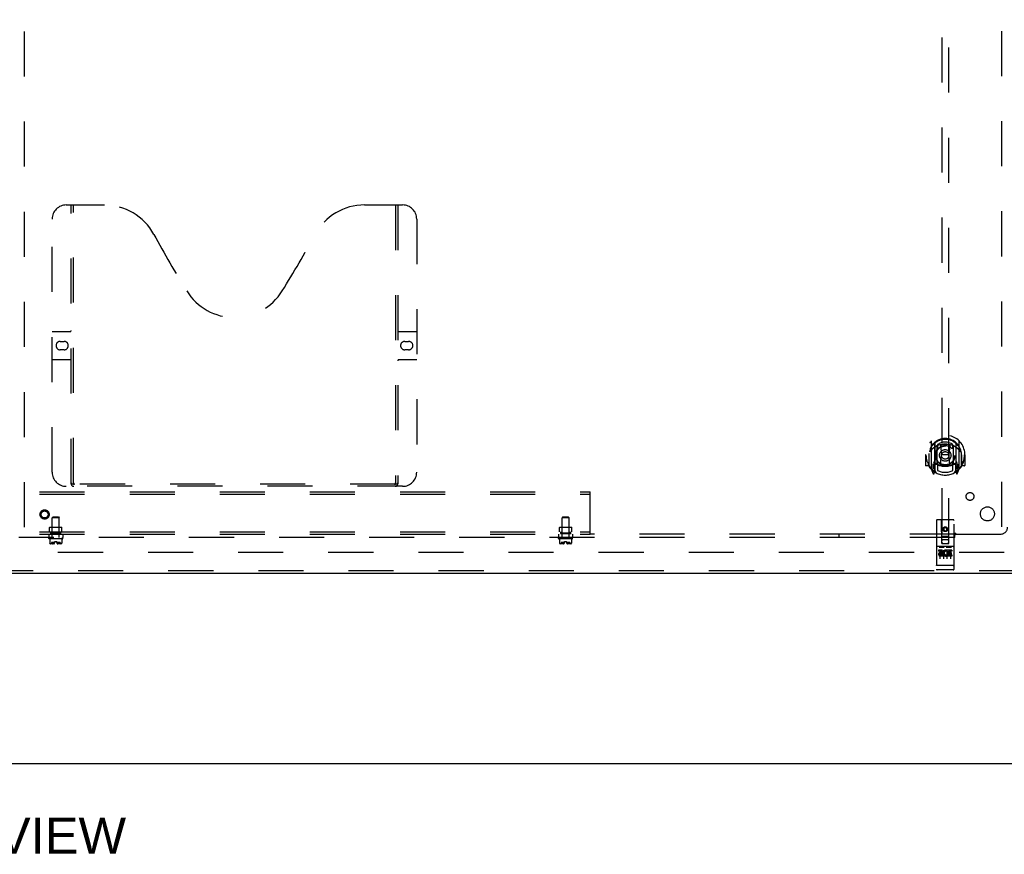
# Model space of a CAD drawing. Header units: inches. Extents: x 0 to 291, y 0 to 188.
# Tile 9 of 113: x 82 to 117, y 46 to 75. Entities that reach past the tile are written whole.
import ezdxf

# ---------------------------------------------------------------- set-up
doc = ezdxf.new("R2010")
doc.units = ezdxf.units.IN
doc.header["$LTSCALE"] = 16.018896
doc.header["$MEASUREMENT"] = 0
doc.linetypes.add('HIDDEN', pattern=[0.2, 0.1, -0.1])
doc.layers.get('0').update_dxf_attribs({"linetype": 'CONTINUOUS'})
for name, color, linetype in [('DEFAULT_2', 8, 'HIDDEN'), ('DIMENSIONS', 7, 'CONTINUOUS'), ('RIGHT_OR_MAIN_DOOR_ASSEMBLY', 7, 'CONTINUOUS'), ('SUBPANELS', 7, 'CONTINUOUS')]:
    doc.layers.add(name, color=color, linetype=linetype)
doc.styles.get("Standard").update_dxf_attribs({"font": 'arial.ttf'})

msp = doc.modelspace()

# ---------------------------------------------------------------- linework, layer by layer
at = {"color": 7, "linetype": 'Continuous'}
msp.add_line((41.8939, 49.0367), (119.5189, 49.0367), dxfattribs=at)
at = {"layer": 'DEFAULT_2', "color": 8, "linetype": 'HIDDEN'}
for p, q in [((116.5814, 129.5367), (116.5814, 56.5367)), ((81.8314, 129.5217), (81.8314, 56.5517)), ((116.6752, 56.5367), (81.7064, 56.5367))]:
    msp.add_line(p, q, dxfattribs=at)
at = {"layer": 'RIGHT_OR_MAIN_DOOR_ASSEMBLY', "color": 8, "linetype": 'HIDDEN'}
for p, q in [((114.4564, 90.8659), (114.4564, 56.8642)), ((114.7064, 56.8642), (114.7064, 90.8659)), ((83.3304, 68.8907), (84.6854, 68.8907)), ((83.5054, 58.9807), (83.5054, 68.8907)), ((83.5854, 59.0107), (83.5854, 68.8907)), ((93.9354, 68.8907), (95.2904, 68.8907)), ((95.0354, 68.8907), (95.0354, 59.0107)), ((95.1154, 68.8907), (95.1154, 58.9807)), ((82.8304, 59.3907), (82.8304, 68.3907)), ((95.7904, 68.3907), (95.7904, 59.3907)), ((82.8304, 64.3907), (83.4654, 64.3907)), ((95.1554, 64.3907), (95.7904, 64.3907)), ((83.1169, 64.0407), (83.2539, 64.0407)), ((83.2539, 63.7407), (83.1169, 63.7407)), ((95.3669, 64.0407), (95.5039, 64.0407)), ((95.5039, 63.7407), (95.3669, 63.7407)), ((83.4654, 63.3907), (82.8304, 63.3907)), ((95.7904, 63.3907), (95.1554, 63.3907)), ((114.0814, 60.492), (114.0814, 59.5245)), ((114.1989, 60.4382), (114.1989, 59.422)), ((114.2064, 60.4133), (114.2064, 59.4103)), ((114.2989, 59.6901), (114.2989, 60.3214)), ((114.3064, 60.3737), (114.3064, 60.2708)), ((114.4187, 60.3475), (114.4489, 60.0082)), ((114.7441, 60.3475), (114.7139, 60.0082)), ((114.8564, 60.2708), (114.8564, 60.3737)), ((114.8639, 60.3214), (114.8639, 59.6901)), ((114.9564, 60.4133), (114.9564, 59.4103)), ((114.9639, 60.4382), (114.9639, 59.422)), ((115.0814, 59.5245), (115.0814, 60.492)), ((113.8964, 60.0082), (113.8814, 60.0082)), ((113.8814, 60.0082), (113.8814, 59.635)), ((113.9989, 60.0082), (114.0139, 60.0082)), ((113.9989, 60.0082), (113.9989, 59.62)), ((114.0064, 59.5973), (114.0064, 60.0549)), ((114.4183, 59.6641), (114.4489, 60.0082)), ((114.7139, 60.0082), (114.4489, 60.0082)), ((114.7445, 59.6641), (114.7139, 60.0082)), ((115.1639, 60.0082), (115.1489, 60.0082)), ((115.1564, 59.5973), (115.1564, 60.0549)), ((115.1639, 60.0082), (115.1639, 59.62)), ((115.2814, 60.0082), (115.2664, 60.0082)), ((115.2814, 60.0082), (115.2814, 59.635)), ((113.9989, 59.62), (113.8964, 59.62)), ((113.9989, 59.62), (114.007, 59.635)), ((114.0858, 59.5139), (114.156, 59.3384)), ((114.1989, 59.6792), (114.1389, 59.6792)), ((114.1389, 59.6792), (114.1389, 59.5292)), ((114.1389, 59.5292), (114.2064, 59.5292)), ((114.1766, 59.5828), (114.1472, 59.5369)), ((114.2089, 59.6423), (114.2089, 59.435)), ((114.2989, 59.6803), (114.2264, 59.6803)), ((114.2947, 59.6623), (114.2289, 59.6623)), ((114.3064, 59.7097), (114.3064, 59.457)), ((114.8564, 59.457), (114.8564, 59.7097)), ((114.9364, 59.6803), (114.8639, 59.6803)), ((114.9339, 59.6623), (114.8681, 59.6623)), ((114.9539, 59.435), (114.9539, 59.6423)), ((114.9564, 59.5292), (115.0239, 59.5292)), ((115.0239, 59.6792), (114.9639, 59.6792)), ((115.0156, 59.5369), (114.9862, 59.5828)), ((115.0068, 59.3384), (115.077, 59.5139)), ((115.0239, 59.5292), (115.0239, 59.6792)), ((115.1558, 59.635), (115.1639, 59.62)), ((115.2664, 59.62), (115.1639, 59.62)), ((114.1774, 59.4186), (114.1819, 59.4155)), ((114.1847, 59.3414), (114.1989, 59.422)), ((114.2764, 59.3602), (114.2064, 59.4692)), ((114.9564, 59.4692), (114.8864, 59.3602)), ((114.9639, 59.422), (114.9781, 59.3414)), ((114.9847, 59.4181), (114.9852, 59.4184)), ((114.9852, 59.4184), (114.9854, 59.4186)), ((95.2904, 58.8907), (83.3304, 58.8907)), ((95.0316, 58.9707), (83.5892, 58.9707)), ((114.2689, 57.6742), (114.2689, 55.9492)), ((114.8639, 57.7042), (114.2989, 57.7042)), ((114.4549, 56.8642), (114.4514, 57.6742)), ((114.5814, 57.4367), (114.5189, 57.4006)), ((114.5814, 57.4252), (114.5289, 57.3949)), ((114.6439, 57.4006), (114.5814, 57.4367)), ((114.5814, 57.4367), (114.5814, 57.4252)), ((114.6339, 57.3949), (114.5814, 57.4252)), ((114.7079, 56.8642), (114.7114, 57.6742)), ((114.8939, 55.9492), (114.8939, 57.6742)), ((114.4538, 57.1142), (114.709, 57.1142)), ((114.5189, 57.4006), (114.5289, 57.3949)), ((114.5189, 57.4006), (114.5189, 57.3285)), ((114.5189, 57.3285), (114.5289, 57.3342)), ((114.5189, 57.3285), (114.5814, 57.2924)), ((114.5289, 57.3949), (114.5289, 57.3342)), ((114.5289, 57.3342), (114.5814, 57.3039)), ((114.5814, 57.3039), (114.6339, 57.3342)), ((114.5814, 57.2924), (114.6439, 57.3285)), ((114.5814, 57.2924), (114.5814, 57.3039)), ((114.6439, 57.4006), (114.6339, 57.3949)), ((114.6339, 57.3342), (114.6339, 57.3949)), ((114.6439, 57.3285), (114.6339, 57.3342)), ((114.6439, 57.3285), (114.6439, 57.4006)), ((114.8639, 56.7472), (114.2989, 56.7472)), ((114.3703, 56.7312), (114.5423, 56.7312)), ((114.4549, 56.8642), (114.4764, 56.8642)), ((114.4764, 56.8642), (114.6864, 56.8642)), ((114.6664, 56.9892), (114.4964, 56.9892)), ((114.6203, 56.7312), (114.7923, 56.7312)), ((114.6864, 56.8642), (114.7079, 56.8642)), ((114.437, 56.6252), (114.3445, 56.6252)), ((114.3445, 56.6252), (114.3445, 56.5828)), ((114.437, 56.5828), (114.3445, 56.5828)), ((114.3939, 56.6164), (114.3939, 56.3104)), ((114.4409, 56.5393), (114.3946, 56.5393)), ((114.5008, 56.4545), (114.4084, 56.4545)), ((114.5008, 56.412), (114.4084, 56.412)), ((114.437, 56.4983), (114.4085, 56.4983)), ((114.5008, 56.4545), (114.5008, 56.412)), ((114.5189, 56.6164), (114.5189, 56.3104)), ((114.6327, 56.4601), (114.6497, 56.421)), ((114.6439, 56.6164), (114.6439, 56.3104)), ((114.6571, 56.5896), (114.6441, 56.5711)), ((114.6536, 56.6147), (114.6571, 56.613)), ((114.8132, 56.6252), (114.6571, 56.6252)), ((114.6571, 56.6252), (114.6571, 56.613)), ((114.6571, 56.5896), (114.6571, 56.412)), ((114.8132, 56.412), (114.6571, 56.412)), ((114.8132, 56.5828), (114.6997, 56.5828)), ((114.6997, 56.5828), (114.6997, 56.5393)), ((114.7919, 56.5393), (114.6997, 56.5393)), ((114.7919, 56.4969), (114.6997, 56.4969)), ((114.6997, 56.4969), (114.6997, 56.4545)), ((114.8132, 56.4545), (114.6997, 56.4545)), ((114.7689, 56.6164), (114.7689, 56.3104)), ((114.7919, 56.5393), (114.7919, 56.4969)), ((114.8132, 56.6252), (114.8132, 56.5828)), ((114.8132, 56.4545), (114.8132, 56.412)), ((114.2866, 56.0779), (114.2859, 56.078)), ((114.2874, 56.0778), (114.2866, 56.0779)), ((114.2894, 56.0776), (114.2886, 56.0777)), ((114.2902, 56.0776), (114.2894, 56.0776)), ((114.291, 56.0775), (114.2902, 56.0776)), ((114.2918, 56.0775), (114.291, 56.0775)), ((114.2926, 56.0774), (114.2918, 56.0775)), ((114.2935, 56.0774), (114.2926, 56.0774)), ((114.2943, 56.0773), (114.2935, 56.0774)), ((114.2951, 56.0773), (114.2943, 56.0773)), ((114.296, 56.0773), (114.2951, 56.0773)), ((114.2968, 56.0773), (114.296, 56.0773)), ((114.2976, 56.0772), (114.2968, 56.0773)), ((114.2985, 56.0772), (114.2976, 56.0772)), ((114.8639, 56.0772), (114.2985, 56.0772)), ((114.8639, 56.0772), (114.8647, 56.0772)), ((114.8647, 56.0772), (114.8656, 56.0773)), ((114.8656, 56.0773), (114.8664, 56.0773)), ((114.8664, 56.0773), (114.8673, 56.0773)), ((114.8673, 56.0773), (114.8681, 56.0773)), ((114.8681, 56.0773), (114.8689, 56.0773)), ((114.8689, 56.0773), (114.8698, 56.0774)), ((114.8698, 56.0774), (114.8706, 56.0774)), ((114.8706, 56.0774), (114.8714, 56.0775)), ((114.8726, 56.0776), (114.8734, 56.0776)), ((114.8734, 56.0776), (114.8742, 56.0777)), ((114.8742, 56.0777), (114.875, 56.0778)), ((114.875, 56.0778), (114.8758, 56.0779)), ((114.8758, 56.0779), (114.8765, 56.0779)), ((114.8765, 56.0779), (114.8773, 56.078)), ((114.8773, 56.078), (114.878, 56.0781)), ((117.3939, 55.8907), (80.4564, 55.8907)), ((114.8639, 55.9192), (114.2989, 55.9192))]:
    msp.add_line(p, q, dxfattribs=at)
at = {"layer": 'RIGHT_OR_MAIN_DOOR_ASSEMBLY', "color": 3, "linetype": 'Continuous'}
msp.add_line((117.3939, 55.7867), (80.4564, 55.7867), dxfattribs=at)
at = {"layer": 'RIGHT_OR_MAIN_DOOR_ASSEMBLY', "color": 8, "linetype": 'HIDDEN'}
for points in [[(114.036, 60.4471), (114.0367, 60.4479), (114.0374, 60.4487), (114.0381, 60.4495), (114.0388, 60.4504), (114.0395, 60.4512), (114.0403, 60.4519), (114.041, 60.4527), (114.0417, 60.4535), (114.0425, 60.4542), (114.0433, 60.455), (114.044, 60.4557), (114.0448, 60.4564), (114.0456, 60.4571), (114.0464, 60.4578), (114.0472, 60.4585), (114.048, 60.4592), (114.0488, 60.4598), (114.0497, 60.4605), (114.0505, 60.4611), (114.0513, 60.4617), (114.0522, 60.4623), (114.053, 60.4629), (114.0539, 60.4635), (114.0548, 60.4641), (114.0556, 60.4646), (114.0565, 60.4651), (114.0574, 60.4657), (114.0583, 60.4662), (114.0592, 60.4667), (114.0601, 60.4671), (114.061, 60.4676), (114.062, 60.468), (114.0629, 60.4685), (114.0638, 60.4689)], [(114.1271, 60.2233), (114.1256, 60.222), (114.1241, 60.2206), (114.1225, 60.2192), (114.1209, 60.2178), (114.1193, 60.2162), (114.1176, 60.2146), (114.1159, 60.213), (114.1142, 60.2112), (114.1124, 60.2094), (114.1106, 60.2076), (114.1088, 60.2056), (114.107, 60.2036), (114.1051, 60.2015), (114.1031, 60.1993), (114.1011, 60.197), (114.0991, 60.1947), (114.0971, 60.1922), (114.095, 60.1897), (114.0929, 60.187), (114.0907, 60.1843), (114.0885, 60.1814), (114.0862, 60.1785), (114.084, 60.1754), (114.0816, 60.1722), (114.0792, 60.1689), (114.0768, 60.1654), (114.0743, 60.1618), (114.0717, 60.158), (114.0691, 60.1541), (114.0664, 60.1501), (114.0637, 60.1458), (114.0609, 60.1414), (114.058, 60.1368), (114.0551, 60.132), (114.052, 60.1269), (114.0489, 60.1216)], [(114.3934, 60.365), (114.3988, 60.3665), (114.4043, 60.368), (114.4097, 60.3694), (114.4151, 60.3707), (114.4205, 60.372), (114.426, 60.3733), (114.4315, 60.3745), (114.4369, 60.3757), (114.4424, 60.3768), (114.4479, 60.3779), (114.4534, 60.3789), (114.4589, 60.3799), (114.4644, 60.3809), (114.4699, 60.3818), (114.4755, 60.3827), (114.481, 60.3835), (114.4865, 60.3843), (114.4921, 60.385), (114.4977, 60.3857), (114.5032, 60.3864), (114.5088, 60.387), (114.5143, 60.3875), (114.5199, 60.388), (114.5255, 60.3885), (114.5311, 60.3889), (114.5367, 60.3893), (114.5422, 60.3896), (114.5478, 60.3899), (114.5534, 60.3902), (114.559, 60.3904), (114.5646, 60.3905), (114.5702, 60.3907), (114.5758, 60.3907), (114.5814, 60.3907), (114.587, 60.3907), (114.5926, 60.3907), (114.5982, 60.3905), (114.6038, 60.3904), (114.6094, 60.3902), (114.615, 60.3899), (114.6206, 60.3896), (114.6261, 60.3893), (114.6317, 60.3889), (114.6373, 60.3885), (114.6429, 60.388), (114.6485, 60.3875), (114.654, 60.387), (114.6596, 60.3864), (114.6651, 60.3857), (114.6707, 60.385), (114.6763, 60.3843), (114.6818, 60.3835), (114.6873, 60.3827), (114.6929, 60.3818), (114.6984, 60.3809), (114.7039, 60.3799), (114.7094, 60.3789), (114.7149, 60.3779), (114.7204, 60.3768), (114.7259, 60.3757), (114.7313, 60.3745), (114.7368, 60.3733), (114.7423, 60.372), (114.7477, 60.3707), (114.7531, 60.3694), (114.7585, 60.368), (114.764, 60.3665), (114.7694, 60.365)], [(115.1139, 60.1216), (115.1108, 60.1269), (115.1078, 60.1319), (115.1048, 60.1368), (115.1019, 60.1414), (115.0991, 60.1458), (115.0964, 60.15), (115.0937, 60.1541), (115.0911, 60.158), (115.0886, 60.1618), (115.0861, 60.1654), (115.0836, 60.1688), (115.0812, 60.1722), (115.0789, 60.1754), (115.0766, 60.1785), (115.0743, 60.1814), (115.0721, 60.1843), (115.0699, 60.187), (115.0678, 60.1897), (115.0657, 60.1922), (115.0637, 60.1947), (115.0617, 60.197), (115.0597, 60.1993), (115.0578, 60.2015), (115.0559, 60.2036), (115.054, 60.2056), (115.0522, 60.2076), (115.0504, 60.2094), (115.0486, 60.2112), (115.0469, 60.213), (115.0452, 60.2146), (115.0435, 60.2162), (115.0419, 60.2177), (115.0403, 60.2192), (115.0388, 60.2206), (115.0372, 60.222), (115.0357, 60.2233)], [(115.099, 60.4689), (115.0999, 60.4685), (115.1008, 60.468), (115.1018, 60.4676), (115.1027, 60.4671), (115.1036, 60.4667), (115.1045, 60.4662), (115.1054, 60.4657), (115.1063, 60.4651), (115.1072, 60.4646), (115.108, 60.4641), (115.1089, 60.4635), (115.1098, 60.4629), (115.1106, 60.4623), (115.1115, 60.4617), (115.1123, 60.4611), (115.1131, 60.4605), (115.114, 60.4598), (115.1148, 60.4592), (115.1156, 60.4585), (115.1164, 60.4578), (115.1172, 60.4571), (115.118, 60.4564), (115.1188, 60.4557), (115.1195, 60.455), (115.1203, 60.4542), (115.1211, 60.4535), (115.1218, 60.4527), (115.1225, 60.4519), (115.1233, 60.4512), (115.124, 60.4504), (115.1247, 60.4495), (115.1254, 60.4487), (115.1261, 60.4479), (115.1268, 60.4471)], [(114.0638, 59.5476), (114.0629, 59.548), (114.062, 59.5484), (114.061, 59.5489), (114.0601, 59.5494), (114.0592, 59.5498), (114.0583, 59.5503), (114.0574, 59.5508), (114.0565, 59.5513), (114.0556, 59.5519), (114.0548, 59.5524), (114.0539, 59.553), (114.053, 59.5536), (114.0522, 59.5542), (114.0513, 59.5548), (114.0505, 59.5554), (114.0497, 59.556), (114.0488, 59.5566), (114.048, 59.5573), (114.0472, 59.558), (114.0464, 59.5586), (114.0456, 59.5593), (114.0448, 59.56), (114.044, 59.5608), (114.0433, 59.5615), (114.0425, 59.5622), (114.0417, 59.563), (114.041, 59.5638), (114.0403, 59.5645), (114.0395, 59.5653), (114.0388, 59.5661), (114.0381, 59.5669), (114.0374, 59.5678), (114.0367, 59.5686), (114.036, 59.5694)], [(115.1268, 59.5694), (115.1261, 59.5686), (115.1254, 59.5678), (115.1247, 59.5669), (115.124, 59.5661), (115.1233, 59.5653), (115.1225, 59.5645), (115.1218, 59.5638), (115.1211, 59.563), (115.1203, 59.5622), (115.1195, 59.5615), (115.1188, 59.5608), (115.118, 59.56), (115.1172, 59.5593), (115.1164, 59.5586), (115.1156, 59.558), (115.1148, 59.5573), (115.114, 59.5566), (115.1131, 59.556), (115.1123, 59.5554), (115.1115, 59.5548), (115.1106, 59.5541), (115.1098, 59.5536), (115.1089, 59.553), (115.108, 59.5524), (115.1072, 59.5519), (115.1063, 59.5513), (115.1054, 59.5508), (115.1045, 59.5503), (115.1036, 59.5498), (115.1027, 59.5493), (115.1018, 59.5489), (115.1008, 59.5484), (115.0999, 59.548), (115.099, 59.5476)], [(83.4954, 59.0107), (83.5115, 58.9999), (83.5275, 58.9904), (83.5433, 58.9823), (83.5589, 58.976), (83.5742, 58.9722), (83.5892, 58.9707)], [(95.0316, 58.9707), (95.0466, 58.9722), (95.0619, 58.976), (95.0775, 58.9823), (95.0933, 58.9904), (95.1093, 58.9999), (95.1254, 59.0107)], [(114.3639, 56.73), (114.364, 56.7301), (114.3641, 56.7301), (114.3642, 56.7302), (114.3643, 56.7302), (114.3643, 56.7303), (114.3644, 56.7303), (114.3645, 56.7303), (114.3646, 56.7304), (114.3647, 56.7304), (114.3649, 56.7305), (114.365, 56.7305), (114.3651, 56.7305), (114.3652, 56.7306), (114.3653, 56.7306), (114.3654, 56.7306), (114.3655, 56.7307), (114.3657, 56.7307), (114.3658, 56.7307), (114.3659, 56.7308), (114.366, 56.7308), (114.3662, 56.7308), (114.3663, 56.7309), (114.3664, 56.7309), (114.3666, 56.7309), (114.3667, 56.7309), (114.3669, 56.731), (114.367, 56.731), (114.3672, 56.731), (114.3673, 56.731), (114.3675, 56.7311), (114.3676, 56.7311), (114.3678, 56.7311), (114.368, 56.7311), (114.3682, 56.7311), (114.3683, 56.7312), (114.3685, 56.7312), (114.3687, 56.7312), (114.3689, 56.7312), (114.3691, 56.7312), (114.3693, 56.7312), (114.3695, 56.7312), (114.3697, 56.7312), (114.3699, 56.7312), (114.3701, 56.7312), (114.3703, 56.7312)], [(114.5423, 56.7312), (114.5425, 56.7312), (114.5427, 56.7312), (114.5429, 56.7312), (114.5431, 56.7312), (114.5433, 56.7312), (114.5435, 56.7312), (114.5437, 56.7312), (114.5439, 56.7312), (114.5441, 56.7312), (114.5443, 56.7312), (114.5445, 56.7312), (114.5446, 56.7311), (114.5448, 56.7311), (114.545, 56.7311), (114.5451, 56.7311), (114.5453, 56.7311), (114.5455, 56.731), (114.5456, 56.731), (114.5458, 56.731), (114.5459, 56.731), (114.5461, 56.7309), (114.5462, 56.7309), (114.5464, 56.7309), (114.5465, 56.7309), (114.5466, 56.7308), (114.5468, 56.7308), (114.5469, 56.7308), (114.547, 56.7307), (114.5471, 56.7307), (114.5473, 56.7307), (114.5474, 56.7306), (114.5475, 56.7306), (114.5476, 56.7306), (114.5477, 56.7305), (114.5478, 56.7305), (114.5479, 56.7305), (114.548, 56.7304), (114.5482, 56.7304), (114.5483, 56.7303), (114.5484, 56.7303), (114.5484, 56.7303), (114.5485, 56.7302), (114.5486, 56.7302), (114.5487, 56.7301), (114.5488, 56.7301), (114.5489, 56.73)], [(114.6139, 56.73), (114.614, 56.7301), (114.6141, 56.7301), (114.6142, 56.7302), (114.6143, 56.7302), (114.6144, 56.7303), (114.6145, 56.7303), (114.6145, 56.7303), (114.6147, 56.7304), (114.6148, 56.7304), (114.6149, 56.7305), (114.615, 56.7305), (114.6151, 56.7305), (114.6152, 56.7306), (114.6153, 56.7306), (114.6154, 56.7306), (114.6155, 56.7307), (114.6157, 56.7307), (114.6158, 56.7307), (114.6159, 56.7308), (114.616, 56.7308), (114.6162, 56.7308), (114.6163, 56.7309), (114.6164, 56.7309), (114.6166, 56.7309), (114.6167, 56.7309), (114.6169, 56.731), (114.617, 56.731), (114.6172, 56.731), (114.6173, 56.731), (114.6175, 56.7311), (114.6177, 56.7311), (114.6178, 56.7311), (114.618, 56.7311), (114.6182, 56.7311), (114.6183, 56.7312), (114.6185, 56.7312), (114.6187, 56.7312), (114.6189, 56.7312), (114.6191, 56.7312), (114.6193, 56.7312), (114.6195, 56.7312), (114.6197, 56.7312), (114.6199, 56.7312), (114.6201, 56.7312), (114.6203, 56.7312)], [(114.7923, 56.7312), (114.7925, 56.7312), (114.7927, 56.7312), (114.7929, 56.7312), (114.7931, 56.7312), (114.7933, 56.7312), (114.7935, 56.7312), (114.7937, 56.7312), (114.7939, 56.7312), (114.7941, 56.7312), (114.7943, 56.7312), (114.7945, 56.7312), (114.7946, 56.7311), (114.7948, 56.7311), (114.795, 56.7311), (114.7952, 56.7311), (114.7953, 56.7311), (114.7955, 56.731), (114.7956, 56.731), (114.7958, 56.731), (114.7959, 56.731), (114.7961, 56.7309), (114.7962, 56.7309), (114.7964, 56.7309), (114.7965, 56.7309), (114.7966, 56.7308), (114.7968, 56.7308), (114.7969, 56.7308), (114.797, 56.7307), (114.7971, 56.7307), (114.7973, 56.7307), (114.7974, 56.7306), (114.7975, 56.7306), (114.7976, 56.7306), (114.7977, 56.7305), (114.7978, 56.7305), (114.798, 56.7305), (114.7981, 56.7304), (114.7982, 56.7304), (114.7983, 56.7303), (114.7984, 56.7303), (114.7985, 56.7303), (114.7985, 56.7302), (114.7986, 56.7302), (114.7987, 56.7301), (114.7988, 56.7301), (114.7989, 56.73)], [(114.2859, 56.078), (114.2851, 56.0781), (114.2848, 56.0781), (114.2844, 56.0782), (114.284, 56.0782), (114.2837, 56.0783), (114.2833, 56.0783), (114.2829, 56.0784), (114.2826, 56.0784), (114.2822, 56.0785), (114.2819, 56.0786), (114.2815, 56.0786), (114.2812, 56.0787), (114.2809, 56.0787), (114.2805, 56.0788), (114.2802, 56.0789), (114.2799, 56.0789), (114.2795, 56.079), (114.2792, 56.0791), (114.2789, 56.0791), (114.2786, 56.0792), (114.2783, 56.0793), (114.278, 56.0794), (114.2777, 56.0794), (114.2774, 56.0795), (114.2771, 56.0796), (114.2768, 56.0797), (114.2765, 56.0797), (114.2763, 56.0798), (114.276, 56.0799), (114.2757, 56.08), (114.2754, 56.08), (114.2752, 56.0801), (114.2749, 56.0802), (114.2747, 56.0803), (114.2744, 56.0804), (114.2742, 56.0805), (114.274, 56.0806), (114.2737, 56.0806), (114.2735, 56.0807), (114.2733, 56.0808), (114.2731, 56.0809), (114.2729, 56.081), (114.2726, 56.0811), (114.2724, 56.0812), (114.2722, 56.0813), (114.2721, 56.0814), (114.2719, 56.0815), (114.2717, 56.0816), (114.2715, 56.0816), (114.2713, 56.0817), (114.2712, 56.0818), (114.271, 56.0819), (114.2709, 56.082), (114.2707, 56.0821), (114.2706, 56.0822), (114.2704, 56.0823), (114.2703, 56.0824), (114.2702, 56.0825), (114.2701, 56.0826), (114.27, 56.0827), (114.2699, 56.0828), (114.2697, 56.0829), (114.2697, 56.083), (114.2696, 56.0831), (114.2695, 56.0832), (114.2694, 56.0833), (114.2693, 56.0834), (114.2693, 56.0835), (114.2692, 56.0836), (114.2691, 56.0837), (114.2691, 56.0838), (114.269, 56.0839), (114.269, 56.0841), (114.269, 56.0842), (114.2689, 56.0843), (114.2689, 56.0844), (114.2689, 56.0845), (114.2689, 56.0846), (114.2689, 56.0847)], [(114.2886, 56.0777), (114.2878, 56.0778), (114.2874, 56.0778)], [(114.8714, 56.0775), (114.8718, 56.0775), (114.8726, 56.0776)], [(114.878, 56.0781), (114.8784, 56.0782), (114.8788, 56.0782), (114.8791, 56.0783), (114.8795, 56.0783), (114.8799, 56.0784), (114.8802, 56.0784), (114.8806, 56.0785), (114.8809, 56.0786), (114.8813, 56.0786), (114.8816, 56.0787), (114.8819, 56.0787), (114.8823, 56.0788), (114.8826, 56.0789), (114.8829, 56.0789), (114.8833, 56.079), (114.8836, 56.0791), (114.8839, 56.0791), (114.8842, 56.0792), (114.8845, 56.0793), (114.8848, 56.0794), (114.8851, 56.0794), (114.8854, 56.0795), (114.8857, 56.0796), (114.886, 56.0797), (114.8863, 56.0797), (114.8865, 56.0798), (114.8868, 56.0799), (114.8871, 56.08), (114.8874, 56.08), (114.8876, 56.0801), (114.8879, 56.0802), (114.8881, 56.0803), (114.8884, 56.0804), (114.8886, 56.0805), (114.8888, 56.0806), (114.8891, 56.0806), (114.8893, 56.0807), (114.8895, 56.0808), (114.8897, 56.0809), (114.8899, 56.081), (114.8902, 56.0811), (114.8904, 56.0812), (114.8906, 56.0813), (114.8907, 56.0814), (114.8909, 56.0815), (114.8911, 56.0816), (114.8913, 56.0816), (114.8915, 56.0817), (114.8916, 56.0818), (114.8918, 56.0819), (114.8919, 56.082), (114.8921, 56.0821), (114.8922, 56.0822), (114.8924, 56.0823), (114.8925, 56.0824), (114.8926, 56.0825), (114.8927, 56.0826), (114.8928, 56.0827), (114.8929, 56.0828), (114.8931, 56.0829), (114.8931, 56.083), (114.8932, 56.0831), (114.8933, 56.0832), (114.8934, 56.0833), (114.8935, 56.0834), (114.8935, 56.0835), (114.8936, 56.0836), (114.8937, 56.0837), (114.8937, 56.0838), (114.8938, 56.0839), (114.8938, 56.0841), (114.8938, 56.0842), (114.8939, 56.0843), (114.8939, 56.0844), (114.8939, 56.0845), (114.8939, 56.0846), (114.8939, 56.0847)]]:
    msp.add_lwpolyline(points, dxfattribs=at)
for centre, radius in [((114.5814, 59.9902), 0.35), ((114.5814, 59.9902), 0.335), ((114.5814, 59.9902), 0.205), ((114.5814, 59.9902), 0.133), ((82.5604, 57.8907), 0.1635), ((82.5604, 57.8907), 0.124), ((114.5814, 57.3642), 0.085), ((114.5814, 57.3642), 0.0845)]:
    msp.add_circle(centre, radius, dxfattribs=at)
for centre, radius, start, end in [((83.3304, 68.3907), 0.5, 90, 180), ((84.6854, 66.8907), 2, 28.48127, 90), ((93.9354, 66.8907), 2, 90, 151.51873), ((95.2904, 68.3907), 0.5, 0, 90), ((120.9934, 86.589), 39.3073, 208.48127, 211.87046), ((57.6274, 86.589), 39.3073, 328.12954, 331.51873), ((89.3104, 66.8907), 2, 211.87046, 328.12954), ((83.4654, 64.4307), 0.04, 270, 360), ((95.1554, 64.4307), 0.04, 180, 270), ((83.1169, 63.8907), 0.15, 90, 270), ((83.2539, 63.8907), 0.15, 270, 90), ((95.3669, 63.8907), 0.15, 90, 270), ((95.5039, 63.8907), 0.15, 270, 90), ((83.4654, 63.3507), 0.04, 0, 90), ((95.1554, 63.3507), 0.04, 90, 180), ((114.5814, 60.0082), 0.7, 305.51263, 234.48737), ((114.5814, 60.0057), 0.5825, 0.24643, 179.75357), ((114.5814, 59.9802), 0.58, 7.66218, 172.33782), ((114.0964, 60.492), 0.015, 135.07479, 180), ((114.5814, 59.6907), 0.7, 49.52902, 130.47098), ((114.2139, 60.4382), 0.015, 130.35871, 180), ((114.2264, 60.4133), 0.02, 129.33785, 179.99835), ((114.3139, 60.3214), 0.015, 112.9863, 180), ((114.5814, 59.9802), 0.48, 55.04613, 124.95387), ((114.3364, 60.2708), 0.03, 180, 311.12608), ((114.5814, 59.9902), 0.3425, 48.87392, 131.12608), ((114.3988, 60.3458), 0.02, 5.07961, 105.57516), ((114.764, 60.3458), 0.02, 74.42484, 174.92039), ((114.8264, 60.2708), 0.03, 228.87392, 360), ((114.8489, 60.3214), 0.015, 0, 67.0137), ((114.9364, 60.4133), 0.02, 0, 50.65944), ((114.9489, 60.4382), 0.015, 0, 49.64129), ((115.0664, 60.492), 0.015, 0, 44.92521), ((114.5814, 60.0082), 0.685, 180, 213.01149), ((114.0264, 60.0549), 0.02, 172.33782, 180), ((114.5814, 60.0082), 0.685, 326.98851, 360), ((115.1364, 60.0549), 0.02, 0, 7.66218), ((113.8964, 59.635), 0.015, 180, 270), ((114.0264, 59.5973), 0.02, 180, 215.29614), ((114.5814, 59.9902), 0.7, 215.29614, 324.70386), ((114.0964, 59.5245), 0.015, 180, 224.92521), ((114.1514, 59.5342), 0.005, 147.32076, 270), ((114.5814, 60.3207), 0.7, 233.23192, 306.76808), ((114.0184, 59.6843), 0.188, 327.32076, 360), ((114.2264, 59.6603), 0.02, 90, 180), ((114.2289, 59.6423), 0.02, 90, 180), ((114.2947, 59.6423), 0.02, 66.53604, 90), ((114.3139, 59.6901), 0.015, 180, 247.0137), ((114.5814, 60.3027), 0.7, 246.53604, 293.46396), ((114.3364, 59.7097), 0.03, 48.87392, 180), ((114.5814, 59.9902), 0.3425, 228.87392, 311.12608), ((114.3984, 59.6658), 0.02, 254.3869, 354.92039), ((114.7644, 59.6658), 0.02, 185.07961, 285.6131), ((114.8264, 59.7097), 0.03, 0, 131.12608), ((114.8489, 59.6901), 0.015, 292.9863, 360), ((114.8681, 59.6423), 0.02, 90, 113.46396), ((114.9339, 59.6423), 0.02, 0, 90), ((114.9364, 59.6603), 0.02, 0, 90), ((115.1444, 59.6843), 0.188, 180, 212.67924), ((115.0114, 59.5342), 0.005, 270, 32.67924), ((115.0664, 59.5245), 0.015, 315.07479, 360), ((115.1364, 59.5973), 0.02, 324.70386, 360), ((115.2664, 59.635), 0.015, 270, 360), ((83.3304, 59.3907), 0.5, 180, 270), ((95.2904, 59.3907), 0.5, 270, 360), ((114.1699, 59.344), 0.015, 201.80415, 350), ((114.1864, 59.4547), 0.02, 234.48737, 360), ((114.1889, 59.435), 0.02, 234.74574, 360), ((114.2264, 59.4103), 0.02, 180, 238.52955), ((114.5814, 59.9902), 0.6, 242.72039, 297.27961), ((114.9364, 59.4103), 0.02, 301.4688, 359.99919), ((114.9739, 59.435), 0.02, 180, 305.25426), ((114.9764, 59.4547), 0.02, 180, 305.51263), ((114.9929, 59.344), 0.015, 190, 338.19585), ((83.5954, 58.9807), 0.09, 180, 270), ((83.6254, 59.0107), 0.04, 180, 270), ((94.9954, 59.0107), 0.04, 270, 360), ((95.0254, 58.9807), 0.09, 270, 360), ((114.2989, 57.6742), 0.03, 90, 180), ((114.4214, 57.6742), 0.03, 0, 90), ((114.7414, 57.6742), 0.03, 90, 180), ((114.8639, 57.6742), 0.03, 0, 90), ((114.2989, 56.7772), 0.03, 180, 270), ((114.4964, 56.9492), 0.04, 90, 180), ((114.4964, 56.9042), 0.04, 180, 270), ((114.6664, 56.9492), 0.04, 0, 90), ((114.6664, 56.9042), 0.04, 270, 360), ((114.8639, 56.7772), 0.03, 270, 360), ((114.4083, 56.4764), 0.0644, 102.29948, 270.07752), ((114.4084, 56.4764), 0.0219, 89.90115, 270), ((114.437, 56.5618), 0.0635, 270, 90), ((114.437, 56.5609), 0.0219, 280.307, 90), ((114.6073, 56.5188), 0.1065, 64.26362, 293.40274), ((114.6073, 56.5188), 0.0639, 54.88948, 293.40261), ((114.2989, 55.9492), 0.03, 180, 270), ((114.8639, 55.9492), 0.03, 270, 360)]:
    msp.add_arc(centre, radius, start, end, dxfattribs=at)
at = {"layer": 'SUBPANELS', "color": 8, "linetype": 'HIDDEN'}
for p, q in [((59.9564, 58.693), (101.9564, 58.693)), ((59.9564, 58.615), (101.9564, 58.615)), ((101.9564, 57.193), (101.9564, 58.693)), ((82.8624, 57.803), (82.8324, 57.773)), ((83.0804, 57.773), (82.8324, 57.773)), ((82.8324, 57.068), (82.8324, 57.773)), ((82.8624, 57.803), (83.0504, 57.803)), ((83.0504, 57.803), (83.0804, 57.773)), ((83.0804, 57.068), (83.0804, 57.773)), ((100.9874, 57.803), (100.9574, 57.773)), ((101.2054, 57.773), (100.9574, 57.773)), ((100.9574, 57.068), (100.9574, 57.773)), ((100.9874, 57.803), (101.1754, 57.803)), ((101.1754, 57.803), (101.2054, 57.773)), ((101.2054, 57.068), (101.2054, 57.773)), ((82.7464, 57.441), (82.7364, 57.431)), ((83.1764, 57.431), (82.7364, 57.431)), ((82.7364, 57.271), (82.7364, 57.431)), ((82.7464, 57.441), (83.1664, 57.441)), ((82.8314, 57.431), (82.8214, 57.441)), ((82.8314, 57.227), (82.8314, 57.431)), ((83.0814, 57.431), (83.0914, 57.441)), ((83.0814, 57.227), (83.0814, 57.431)), ((83.1664, 57.441), (83.1764, 57.431)), ((83.1764, 57.271), (83.1764, 57.431)), ((100.8714, 57.441), (100.8614, 57.431)), ((101.3014, 57.431), (100.8614, 57.431)), ((100.8614, 57.271), (100.8614, 57.431)), ((100.8714, 57.441), (101.2914, 57.441)), ((100.9564, 57.431), (100.9464, 57.441)), ((100.9564, 57.227), (100.9564, 57.431)), ((101.2064, 57.431), (101.2164, 57.441)), ((101.2064, 57.227), (101.2064, 57.431)), ((101.2914, 57.441), (101.3014, 57.431)), ((101.3014, 57.271), (101.3014, 57.431)), ((59.9564, 57.271), (101.9564, 57.271)), ((59.9564, 57.193), (101.9564, 57.193)), ((114.9252, 57.068), (81.6439, 57.068)), ((82.7064, 57.193), (82.7064, 57.068)), ((82.7844, 57.271), (82.7844, 57.193)), ((82.7849, 57.217), (82.7849, 57.271)), ((82.7849, 57.217), (83.1279, 57.217)), ((82.8314, 57.227), (82.8214, 57.217)), ((83.0814, 57.227), (82.8314, 57.227)), ((83.0814, 57.227), (83.0914, 57.217)), ((83.1279, 57.217), (83.1279, 57.271)), ((83.1284, 57.271), (83.1284, 57.193)), ((83.2064, 57.193), (83.2064, 57.068)), ((100.8314, 57.193), (100.8314, 57.068)), ((100.9094, 57.271), (100.9094, 57.193)), ((100.9099, 57.217), (100.9099, 57.271)), ((100.9099, 57.217), (101.2529, 57.217)), ((100.9564, 57.227), (100.9464, 57.217)), ((101.2064, 57.227), (100.9564, 57.227)), ((101.2064, 57.227), (101.2164, 57.217)), ((101.2529, 57.217), (101.2529, 57.271)), ((101.2534, 57.271), (101.2534, 57.193)), ((101.3314, 57.193), (101.3314, 57.068)), ((114.9252, 57.193), (101.9564, 57.193)), ((110.8002, 57.193), (110.8002, 57.068)), ((114.9252, 57.1545), (114.9252, 57.2339)), ((114.9252, 57.068), (114.9252, 57.1545)), ((114.9605, 57.193), (116.5502, 57.193)), ((82.7064, 57.036), (82.7064, 57.058)), ((83.1964, 57.026), (82.7164, 57.026)), ((82.7437, 57.026), (82.7437, 56.88)), ((82.7438, 56.88), (82.7437, 56.8801)), ((82.7438, 56.8798), (82.7439, 56.8795)), ((82.7439, 56.8796), (82.744, 56.8791)), ((82.744, 56.8792), (82.7441, 56.8787)), ((82.7441, 56.8788), (82.7442, 56.8782)), ((82.7442, 56.8783), (82.7443, 56.8777)), ((82.7443, 56.8777), (82.7445, 56.8771)), ((82.7445, 56.8771), (82.7447, 56.8765)), ((82.7447, 56.8765), (82.7449, 56.8758)), ((82.7451, 56.8751), (82.7449, 56.8758)), ((82.7562, 56.8555), (82.7548, 56.857)), ((82.7562, 56.8555), (82.7576, 56.854)), ((82.7576, 56.854), (82.7649, 56.8469)), ((82.8893, 56.844), (82.769, 56.844)), ((82.9211, 56.891), (82.8024, 56.891)), ((82.8024, 56.891), (82.8024, 56.844)), ((82.8367, 56.857), (82.8353, 56.8555)), ((82.8454, 56.8722), (82.8464, 56.8751)), ((82.8464, 56.8751), (82.8466, 56.8758)), ((82.8538, 56.8771), (82.8533, 56.8777)), ((82.8542, 56.8765), (82.8546, 56.8758)), ((82.8571, 56.8722), (82.8551, 56.8751)), ((82.857, 56.8724), (82.8592, 56.8695)), ((82.9214, 56.931), (82.9914, 56.931)), ((82.9214, 56.8973), (82.9214, 56.931)), ((82.9914, 56.8973), (82.9914, 56.931)), ((83.1104, 56.891), (82.9917, 56.891)), ((83.1437, 56.844), (83.0235, 56.844)), ((83.0408, 56.8586), (83.0438, 56.8606)), ((83.0557, 56.8722), (83.0577, 56.8751)), ((83.0591, 56.8771), (83.0586, 56.8765)), ((83.0659, 56.8765), (83.0656, 56.8771)), ((83.0664, 56.8751), (83.0662, 56.8758)), ((83.0774, 56.8555), (83.0761, 56.857)), ((83.0774, 56.8555), (83.0794, 56.8535)), ((83.0806, 56.8519), (83.0802, 56.8524)), ((83.1104, 56.891), (83.1104, 56.844)), ((83.1552, 56.854), (83.1479, 56.8469)), ((83.1552, 56.854), (83.1566, 56.8555)), ((83.158, 56.857), (83.1566, 56.8555)), ((83.1667, 56.8722), (83.1677, 56.8751)), ((83.1683, 56.8771), (83.1685, 56.8777)), ((83.1684, 56.8777), (83.1686, 56.8783)), ((83.1686, 56.8782), (83.1687, 56.8788)), ((83.1689, 56.8795), (83.1687, 56.8788)), ((83.1687, 56.8787), (83.1688, 56.8791)), ((83.169, 56.8798), (83.1688, 56.8792)), ((83.169, 57.026), (83.169, 56.88)), ((83.169, 56.88), (83.169, 56.8801)), ((83.169, 56.8801), (83.169, 56.88)), ((83.169, 56.8798), (83.169, 56.88)), ((83.2064, 57.036), (83.2064, 57.058)), ((100.8314, 57.036), (100.8314, 57.058)), ((101.3214, 57.026), (100.8414, 57.026)), ((100.8687, 57.026), (100.8687, 56.88)), ((100.8688, 56.88), (100.8687, 56.8801)), ((100.8688, 56.8798), (100.8689, 56.8795)), ((100.8689, 56.8796), (100.869, 56.8791)), ((100.869, 56.8792), (100.8691, 56.8787)), ((100.8691, 56.8788), (100.8692, 56.8782)), ((100.8692, 56.8783), (100.8693, 56.8777)), ((100.8693, 56.8777), (100.8695, 56.8771)), ((100.8695, 56.8771), (100.8697, 56.8765)), ((100.8697, 56.8765), (100.8699, 56.8758)), ((100.8701, 56.8751), (100.8699, 56.8758)), ((100.8701, 56.8751), (100.8711, 56.8722)), ((100.8812, 56.8555), (100.8798, 56.857)), ((100.8812, 56.8555), (100.8826, 56.854)), ((100.8899, 56.8469), (100.8826, 56.854)), ((101.0143, 56.844), (100.894, 56.844)), ((101.0461, 56.891), (100.9274, 56.891)), ((100.9274, 56.891), (100.9274, 56.844)), ((100.9617, 56.857), (100.9603, 56.8555)), ((100.9714, 56.8751), (100.9716, 56.8758)), ((100.9788, 56.8771), (100.9783, 56.8777)), ((100.9792, 56.8765), (100.9787, 56.8771)), ((100.9792, 56.8765), (100.9796, 56.8758)), ((100.9801, 56.8751), (100.9796, 56.8758)), ((100.9821, 56.8722), (100.9801, 56.8751)), ((100.982, 56.8724), (100.9842, 56.8695)), ((101.0464, 56.931), (101.1164, 56.931)), ((101.0464, 56.8973), (101.0464, 56.931)), ((101.1164, 56.8973), (101.1164, 56.931)), ((101.2354, 56.891), (101.1167, 56.891)), ((101.2687, 56.844), (101.1485, 56.844)), ((101.1658, 56.8586), (101.1688, 56.8606)), ((101.1807, 56.8722), (101.1827, 56.8751)), ((101.1841, 56.8771), (101.1836, 56.8765)), ((101.1909, 56.8765), (101.1906, 56.8771)), ((101.1914, 56.8751), (101.1912, 56.8758)), ((101.1914, 56.8751), (101.1924, 56.8722)), ((101.2024, 56.8555), (101.2011, 56.857)), ((101.2024, 56.8555), (101.2044, 56.8535)), ((101.2056, 56.8519), (101.2052, 56.8524)), ((101.2354, 56.891), (101.2354, 56.844)), ((101.2802, 56.854), (101.2729, 56.8469)), ((101.2802, 56.854), (101.2816, 56.8555)), ((101.283, 56.857), (101.2816, 56.8555)), ((101.2933, 56.8771), (101.2935, 56.8777)), ((101.2934, 56.8777), (101.2936, 56.8783)), ((101.2936, 56.8782), (101.2937, 56.8788)), ((101.2939, 56.8795), (101.2937, 56.8788)), ((101.2937, 56.8787), (101.2938, 56.8791)), ((101.294, 56.8798), (101.2938, 56.8792)), ((101.294, 57.026), (101.294, 56.88)), ((101.294, 56.88), (101.294, 56.8801)), ((101.294, 56.8801), (101.294, 56.88)), ((101.294, 56.8798), (101.294, 56.88)), ((101.3314, 57.036), (101.3314, 57.058))]:
    msp.add_line(p, q, dxfattribs=at)
for points in [[(114.9252, 57.2339), (114.9313, 57.231), (114.9364, 57.2272), (114.9406, 57.2226), (114.9443, 57.2175), (114.9479, 57.2118), (114.9515, 57.2057), (114.9556, 57.1993), (114.9605, 57.193)], [(114.9252, 57.1545), (114.93, 57.1609), (114.9342, 57.1659), (114.938, 57.1701), (114.9418, 57.1739), (114.95, 57.182)], [(114.95, 57.182), (114.9549, 57.187), (114.9605, 57.193)], [(82.7437, 56.8801), (82.7438, 56.88), (82.7438, 56.8798)], [(82.7521, 56.8605), (82.7509, 56.8624), (82.7496, 56.8646), (82.7484, 56.8669), (82.7472, 56.8694), (82.7461, 56.8722), (82.7451, 56.8751)], [(82.7472, 56.8694), (82.7484, 56.8669), (82.7496, 56.8646)], [(82.7521, 56.8605), (82.7535, 56.8587), (82.7548, 56.857)], [(82.7649, 56.8469), (82.7658, 56.846), (82.7669, 56.8453), (82.768, 56.8447), (82.7692, 56.8443), (82.7704, 56.8441), (82.7716, 56.844)], [(82.8353, 56.8555), (82.8334, 56.8535), (82.833, 56.8529), (82.8325, 56.8524), (82.8322, 56.8519), (82.8319, 56.8514), (82.8316, 56.8509), (82.8314, 56.8504), (82.8312, 56.8499), (82.8311, 56.8494), (82.8311, 56.8489), (82.8311, 56.8483), (82.8312, 56.8478), (82.8314, 56.8473), (82.8317, 56.8469)], [(82.8317, 56.8469), (82.8325, 56.846), (82.8333, 56.8453), (82.8342, 56.8447), (82.8352, 56.8443), (82.8362, 56.8441), (82.8372, 56.844)], [(82.8367, 56.857), (82.838, 56.8587), (82.8394, 56.8605)], [(82.8464, 56.8751), (82.8454, 56.8722), (82.8443, 56.8694), (82.8431, 56.8669), (82.8419, 56.8646), (82.8406, 56.8624), (82.8394, 56.8605)], [(82.8406, 56.8624), (82.8419, 56.8646), (82.8431, 56.8669), (82.8443, 56.8694)], [(82.8469, 56.8765), (82.8466, 56.8758), (82.8464, 56.8751)], [(82.8533, 56.8777), (82.8529, 56.8782), (82.8525, 56.8787), (82.852, 56.8791), (82.8516, 56.8795), (82.8511, 56.8798), (82.8506, 56.88), (82.8501, 56.8801), (82.8497, 56.88), (82.8492, 56.8798), (82.8488, 56.8796), (82.8484, 56.8792), (82.8481, 56.8788), (82.8478, 56.8783), (82.8474, 56.8777), (82.8472, 56.8771), (82.8469, 56.8765)], [(82.8471, 56.8771), (82.8474, 56.8777), (82.8477, 56.8782), (82.848, 56.8787), (82.8483, 56.8791), (82.8487, 56.8795), (82.8491, 56.8798), (82.8495, 56.88), (82.85, 56.8801), (82.8505, 56.88), (82.851, 56.8798), (82.8515, 56.8796), (82.8519, 56.8792), (82.8524, 56.8788), (82.8528, 56.8783), (82.8533, 56.8777)], [(82.8551, 56.8751), (82.8546, 56.8758), (82.8542, 56.8765), (82.8537, 56.8771)], [(82.859, 56.8698), (82.8613, 56.8673), (82.8637, 56.8649), (82.8663, 56.8627), (82.869, 56.8606), (82.872, 56.8586)], [(82.8693, 56.8604), (82.8666, 56.8625), (82.864, 56.8646), (82.8616, 56.867), (82.8592, 56.8695)], [(82.8719, 56.8587), (82.8749, 56.8568), (82.878, 56.855), (82.8813, 56.8534), (82.8847, 56.8518), (82.8882, 56.8504), (82.8918, 56.849), (82.8955, 56.8478)], [(82.8853, 56.8516), (82.8827, 56.8527), (82.88, 56.854), (82.8774, 56.8554), (82.8747, 56.8569)], [(82.8955, 56.8478), (82.8929, 56.8486), (82.8904, 56.8495), (82.8878, 56.8505)], [(83.0409, 56.8587), (83.0379, 56.8568), (83.0348, 56.855), (83.0315, 56.8534), (83.0281, 56.8518), (83.0246, 56.8504), (83.021, 56.849), (83.0173, 56.8478)], [(83.0173, 56.8478), (83.0198, 56.8486), (83.0224, 56.8495), (83.025, 56.8505), (83.0275, 56.8516), (83.0301, 56.8527), (83.0328, 56.854), (83.0354, 56.8554), (83.0381, 56.8569)], [(83.0435, 56.8604), (83.0462, 56.8625), (83.0487, 56.8646), (83.0512, 56.867), (83.0536, 56.8695), (83.0558, 56.8724)], [(83.0538, 56.8698), (83.0515, 56.8673), (83.0491, 56.8649), (83.0465, 56.8627), (83.0438, 56.8606)], [(83.0586, 56.8765), (83.0582, 56.8758), (83.0577, 56.8751)], [(83.0657, 56.8771), (83.0654, 56.8777), (83.0651, 56.8782), (83.0648, 56.8787), (83.0645, 56.8791), (83.0641, 56.8795), (83.0637, 56.8798), (83.0632, 56.88), (83.0628, 56.8801), (83.0623, 56.88), (83.0618, 56.8798), (83.0613, 56.8796), (83.0609, 56.8792), (83.0604, 56.8788), (83.06, 56.8783), (83.0595, 56.8777), (83.059, 56.8771)], [(83.0595, 56.8777), (83.0599, 56.8782), (83.0603, 56.8787), (83.0608, 56.8791), (83.0612, 56.8795), (83.0617, 56.8798), (83.0622, 56.88), (83.0627, 56.8801), (83.0631, 56.88), (83.0636, 56.8798), (83.064, 56.8796), (83.0644, 56.8792), (83.0647, 56.8788), (83.065, 56.8783), (83.0653, 56.8777), (83.0656, 56.8771)], [(83.0659, 56.8765), (83.0661, 56.8758), (83.0664, 56.8751)], [(83.0734, 56.8605), (83.0722, 56.8624), (83.0709, 56.8646), (83.0697, 56.8669), (83.0685, 56.8694), (83.0674, 56.8722), (83.0664, 56.8751)], [(83.0685, 56.8694), (83.0697, 56.8669), (83.0709, 56.8646)], [(83.0809, 56.8514), (83.0812, 56.8509), (83.0814, 56.8504), (83.0816, 56.8499), (83.0817, 56.8495), (83.0817, 56.849), (83.0817, 56.8485), (83.0816, 56.848), (83.0815, 56.8475), (83.0812, 56.847), (83.0808, 56.8466), (83.0803, 56.8461), (83.0796, 56.8457), (83.0789, 56.8454), (83.0782, 56.8451), (83.0774, 56.8448), (83.0766, 56.8446), (83.0758, 56.8444), (83.0749, 56.8443), (83.0741, 56.8442), (83.0732, 56.8441), (83.0723, 56.844), (83.0713, 56.844), (83.0704, 56.844)], [(83.0734, 56.8605), (83.0747, 56.8587), (83.0761, 56.857)], [(83.0811, 56.8469), (83.0803, 56.846), (83.0795, 56.8453), (83.0785, 56.8447), (83.0776, 56.8443), (83.0766, 56.8441), (83.0756, 56.844)], [(83.0794, 56.8535), (83.0798, 56.8529), (83.0802, 56.8524)], [(83.0811, 56.8469), (83.0814, 56.8473), (83.0816, 56.8478), (83.0817, 56.8483), (83.0817, 56.8489), (83.0817, 56.8494), (83.0816, 56.8499), (83.0814, 56.8504), (83.0812, 56.8509), (83.0809, 56.8514), (83.0806, 56.8519)], [(83.1479, 56.8469), (83.1469, 56.846), (83.1459, 56.8453), (83.1448, 56.8447), (83.1436, 56.8443), (83.1424, 56.8441), (83.1412, 56.844)], [(83.158, 56.857), (83.1593, 56.8587), (83.1606, 56.8605)], [(83.1677, 56.8751), (83.1667, 56.8722), (83.1656, 56.8694), (83.1644, 56.8669), (83.1632, 56.8646), (83.1619, 56.8624), (83.1606, 56.8605)], [(83.1619, 56.8624), (83.1632, 56.8646), (83.1644, 56.8669), (83.1656, 56.8694)], [(83.1681, 56.8765), (83.1679, 56.8758), (83.1677, 56.8751)], [(83.1679, 56.8758), (83.1681, 56.8765), (83.1683, 56.8771)], [(100.8687, 56.8801), (100.8688, 56.88), (100.8688, 56.8798)], [(100.8771, 56.8605), (100.8759, 56.8624), (100.8746, 56.8646), (100.8734, 56.8669), (100.8722, 56.8694), (100.8711, 56.8722), (100.8701, 56.8751)], [(100.8722, 56.8694), (100.8734, 56.8669), (100.8746, 56.8646), (100.8759, 56.8624), (100.8771, 56.8605), (100.8785, 56.8587), (100.8798, 56.857)], [(100.8899, 56.8469), (100.8908, 56.846), (100.8919, 56.8453), (100.893, 56.8447), (100.8942, 56.8443), (100.8954, 56.8441), (100.8966, 56.844)], [(100.9603, 56.8555), (100.9584, 56.8535), (100.958, 56.8529), (100.9575, 56.8524), (100.9572, 56.8519), (100.9569, 56.8514), (100.9566, 56.8509), (100.9564, 56.8504), (100.9562, 56.8499), (100.9561, 56.8494), (100.9561, 56.8489), (100.9561, 56.8483), (100.9562, 56.8478), (100.9564, 56.8473), (100.9567, 56.8469)], [(100.9567, 56.8469), (100.9575, 56.846), (100.9583, 56.8453), (100.9592, 56.8447), (100.9602, 56.8443), (100.9612, 56.8441), (100.9622, 56.844)], [(100.9617, 56.857), (100.963, 56.8587), (100.9644, 56.8605)], [(100.9714, 56.8751), (100.9704, 56.8722), (100.9693, 56.8694), (100.9681, 56.8669), (100.9669, 56.8646), (100.9656, 56.8624), (100.9644, 56.8605)], [(100.9669, 56.8646), (100.9681, 56.8669), (100.9693, 56.8694)], [(100.9719, 56.8765), (100.9716, 56.8758), (100.9714, 56.8751)], [(100.9783, 56.8777), (100.9779, 56.8782), (100.9775, 56.8787), (100.977, 56.8791), (100.9766, 56.8795), (100.9761, 56.8798), (100.9756, 56.88), (100.9751, 56.8801), (100.9747, 56.88), (100.9742, 56.8798), (100.9738, 56.8796), (100.9734, 56.8792), (100.9731, 56.8788), (100.9728, 56.8783), (100.9724, 56.8777), (100.9722, 56.8771), (100.9719, 56.8765)], [(100.9721, 56.8771), (100.9724, 56.8777), (100.9727, 56.8782), (100.973, 56.8787), (100.9733, 56.8791), (100.9737, 56.8795), (100.9741, 56.8798), (100.9745, 56.88), (100.975, 56.8801), (100.9755, 56.88), (100.976, 56.8798), (100.9765, 56.8796), (100.9769, 56.8792), (100.9774, 56.8788), (100.9778, 56.8783), (100.9783, 56.8777)], [(100.984, 56.8698), (100.9863, 56.8673), (100.9887, 56.8649), (100.9913, 56.8627), (100.994, 56.8606), (100.997, 56.8586)], [(100.9943, 56.8604), (100.9916, 56.8625), (100.989, 56.8646), (100.9866, 56.867), (100.9842, 56.8695)], [(100.9969, 56.8587), (100.9999, 56.8568), (101.003, 56.855), (101.0063, 56.8534), (101.0097, 56.8518), (101.0132, 56.8504), (101.0168, 56.849), (101.0205, 56.8478)], [(101.0103, 56.8516), (101.0077, 56.8527), (101.005, 56.854), (101.0024, 56.8554), (100.9997, 56.8569)], [(101.0205, 56.8478), (101.0179, 56.8486), (101.0154, 56.8495), (101.0128, 56.8505)], [(101.1659, 56.8587), (101.1629, 56.8568), (101.1598, 56.855), (101.1565, 56.8534), (101.1531, 56.8518), (101.1496, 56.8504), (101.146, 56.849), (101.1423, 56.8478)], [(101.1423, 56.8478), (101.1448, 56.8486), (101.1474, 56.8495), (101.15, 56.8505)], [(101.1525, 56.8516), (101.1551, 56.8527), (101.1578, 56.854), (101.1604, 56.8554), (101.1631, 56.8569)], [(101.1685, 56.8604), (101.1712, 56.8625), (101.1737, 56.8646), (101.1762, 56.867), (101.1786, 56.8695), (101.1808, 56.8724)], [(101.1788, 56.8698), (101.1765, 56.8673), (101.1741, 56.8649), (101.1715, 56.8627), (101.1688, 56.8606)], [(101.1836, 56.8765), (101.1832, 56.8758), (101.1827, 56.8751)], [(101.1907, 56.8771), (101.1904, 56.8777), (101.1901, 56.8782), (101.1898, 56.8787), (101.1895, 56.8791), (101.1891, 56.8795), (101.1887, 56.8798), (101.1882, 56.88), (101.1878, 56.8801), (101.1873, 56.88), (101.1868, 56.8798), (101.1863, 56.8796), (101.1859, 56.8792), (101.1854, 56.8788), (101.185, 56.8783), (101.1845, 56.8777), (101.184, 56.8771)], [(101.1845, 56.8777), (101.1849, 56.8782), (101.1853, 56.8787), (101.1858, 56.8791), (101.1862, 56.8795), (101.1867, 56.8798), (101.1872, 56.88), (101.1877, 56.8801), (101.1881, 56.88), (101.1886, 56.8798), (101.189, 56.8796), (101.1894, 56.8792), (101.1897, 56.8788), (101.19, 56.8783), (101.1903, 56.8777), (101.1906, 56.8771)], [(101.1909, 56.8765), (101.1911, 56.8758), (101.1914, 56.8751)], [(101.1984, 56.8605), (101.1972, 56.8624), (101.1959, 56.8646), (101.1947, 56.8669), (101.1935, 56.8694), (101.1924, 56.8722), (101.1914, 56.8751)], [(101.1935, 56.8694), (101.1947, 56.8669), (101.1959, 56.8646), (101.1972, 56.8624), (101.1984, 56.8605), (101.1997, 56.8587), (101.2011, 56.857)], [(101.2059, 56.8514), (101.2062, 56.8509), (101.2064, 56.8504), (101.2066, 56.8499), (101.2067, 56.8495), (101.2067, 56.849), (101.2067, 56.8485), (101.2066, 56.848), (101.2065, 56.8475), (101.2062, 56.847), (101.2058, 56.8466), (101.2053, 56.8461), (101.2046, 56.8457), (101.2039, 56.8454), (101.2032, 56.8451), (101.2024, 56.8448), (101.2016, 56.8446), (101.2008, 56.8444), (101.1999, 56.8443), (101.1991, 56.8442), (101.1982, 56.8441), (101.1973, 56.844), (101.1963, 56.844), (101.1954, 56.844)], [(101.2061, 56.8469), (101.2053, 56.846), (101.2045, 56.8453), (101.2035, 56.8447), (101.2026, 56.8443), (101.2016, 56.8441), (101.2006, 56.844)], [(101.2044, 56.8535), (101.2048, 56.8529), (101.2052, 56.8524)], [(101.2061, 56.8469), (101.2064, 56.8473), (101.2066, 56.8478), (101.2067, 56.8483), (101.2067, 56.8489), (101.2067, 56.8494), (101.2066, 56.8499), (101.2064, 56.8504), (101.2062, 56.8509), (101.2059, 56.8514), (101.2056, 56.8519)], [(101.2729, 56.8469), (101.2719, 56.846), (101.2709, 56.8453), (101.2698, 56.8447), (101.2686, 56.8443), (101.2674, 56.8441), (101.2662, 56.844)], [(101.283, 56.857), (101.2843, 56.8587), (101.2856, 56.8605)], [(101.2927, 56.8751), (101.2917, 56.8722), (101.2906, 56.8694), (101.2894, 56.8669), (101.2882, 56.8646), (101.2869, 56.8624), (101.2856, 56.8605)], [(101.2882, 56.8646), (101.2894, 56.8669), (101.2906, 56.8694)], [(101.2931, 56.8765), (101.2929, 56.8758), (101.2927, 56.8751)], [(101.2929, 56.8758), (101.2931, 56.8765), (101.2933, 56.8771)]]:
    msp.add_lwpolyline(points, dxfattribs=at)
for centre, radius in [((115.4627, 58.5305), 0.14), ((116.0814, 57.9117), 0.25)]:
    msp.add_circle(centre, radius, dxfattribs=at)
for centre, radius, start, end in [((116.5502, 57.443), 0.25, 270, 360), ((82.7164, 57.058), 0.01, 90, 180), ((83.1964, 57.058), 0.01, 0, 90), ((100.8414, 57.058), 0.01, 90, 180), ((101.3214, 57.058), 0.01, 0, 90), ((82.7164, 57.036), 0.01, 180, 270), ((82.809, 56.8944), 0.0668, 192.41155, 225.30274), ((82.769, 56.854), 0.01, 225.30274, 270), ((82.8611, 56.8973), 0.0603, 297.88186, 360), ((83.0517, 56.8973), 0.0603, 180, 242.11814), ((83.1437, 56.854), 0.01, 270, 314.69726), ((83.1038, 56.8944), 0.0668, 314.69726, 347.58837), ((83.1964, 57.036), 0.01, 270, 360), ((100.8414, 57.036), 0.01, 180, 270), ((100.934, 56.8944), 0.0668, 192.41155, 225.30274), ((100.894, 56.854), 0.01, 225.30274, 270), ((100.9861, 56.8973), 0.0603, 297.88186, 360), ((101.1767, 56.8973), 0.0603, 180, 242.11814), ((101.2687, 56.854), 0.01, 270, 314.69726), ((101.2288, 56.8944), 0.0668, 314.69726, 347.58837), ((101.3214, 57.036), 0.01, 270, 360)]:
    msp.add_arc(centre, radius, start, end, dxfattribs=at)

# ---------------------------------------------------------------- texts
at = {"layer": 'DIMENSIONS', "color": 2, "linetype": 'Continuous', "insert": (79.825, 47.1207), "char_height": 1.28494, "width": 11.244403, "attachment_point": 2, "line_spacing_factor": 0.9}
msp.add_mtext('FRONT VIEW', dxfattribs=at)

doc.saveas('drawing.dxf')
